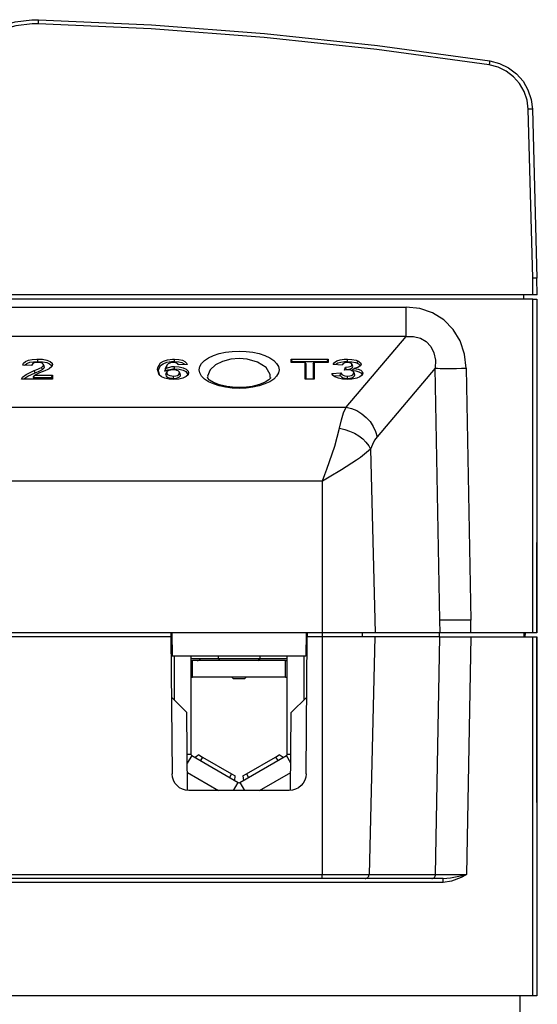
# Model space of a CAD drawing. Extents: x 59 to 422, y -194 to 264.
# Tile 4 of 12: x 142 to 204, y -122 to -5. Entities that reach past the tile are written whole.
import ezdxf

# ---------------------------------------------------------------- set-up
doc = ezdxf.new("R2010")
doc.units = 0
doc.layers.get('0').update_dxf_attribs({"linetype": 'CONTINUOUS'})

msp = doc.modelspace()

# ---------------------------------------------------------------- linework, layer by layer
at = {"color": 7, "linetype": 'CONTINUOUS'}
for p, q in [((203.42, -35.9), (202.89, -15.77)), ((203.39, -15.77), (203.92, -35.9)), ((203.42, -37.9), (203.42, -35.9)), ((203.97, -37.9), (203.92, -35.9)), ((203.42, -38.4), (59.42, -38.4)), ((203.42, -37.9), (128.16, -37.9)), ((202.35, -38.4), (202.35, -37.9)), ((203.97, -37.9), (203.42, -37.9)), ((203.42, -78.2), (203.42, -38.4)), ((203.42, -38.4), (203.92, -38.4)), ((203.92, -38.4), (203.92, -78.2)), ((74.51, -39.36), (188.32, -39.36)), ((188.32, -42.88), (188.32, -39.36)), ((188.32, -42.88), (74.51, -42.88)), ((181.17, -51.31), (188.32, -42.88)), ((174.64, -45.56), (179.05, -45.56)), ((174.64, -45.96), (174.64, -45.56)), ((174.76, -45.84), (174.64, -45.56)), ((178.93, -45.84), (179.05, -45.56)), ((179.05, -45.56), (179.05, -45.96)), ((143.71, -46.33), (142.63, -46.28)), ((143.76, -46.2), (143.69, -46.33)), ((144.1, -47.2), (144.01, -46.94)), ((144.98, -46.81), (144.88, -46.55)), ((145.18, -46.38), (145.06, -46.17)), ((145.21, -46.5), (145.09, -46.27)), ((145.21, -46.5), (145.17, -46.38)), ((158.83, -47.02), (158.71, -46.79)), ((159.57, -47.02), (159.71, -46.65)), ((159.82, -46.29), (159.7, -46.51)), ((161.18, -46.24), (161.14, -46.17)), ((162.25, -46.19), (161.17, -46.24)), ((176.3, -45.96), (174.64, -45.96)), ((174.76, -45.96), (174.76, -45.84)), ((174.76, -45.84), (178.93, -45.84)), ((176.3, -47.95), (176.3, -45.96)), ((176.42, -46.14), (176.3, -45.96)), ((176.42, -47.95), (176.42, -46.14)), ((177.26, -46.14), (177.39, -45.96)), ((177.26, -46.14), (177.26, -47.95)), ((177.39, -45.96), (177.39, -47.95)), ((179.05, -45.96), (177.39, -45.96)), ((178.93, -45.84), (178.93, -45.96)), ((180.71, -46.27), (179.63, -46.2)), ((180.75, -46.19), (180.7, -46.27)), ((181, -46.88), (181.11, -46.51)), ((181.2, -46.86), (181.21, -46.79)), ((181.82, -46.92), (182.15, -46.68)), ((181.97, -46.35), (181.85, -46.14)), ((181.99, -46.44), (181.87, -46.22)), ((181.99, -46.44), (181.96, -46.35)), ((191.81, -46.65), (184.87, -54.83)), ((192.34, -76.7), (191.81, -46.65)), ((195.51, -46.65), (196.04, -76.7)), ((146.18, -47.95), (142.48, -47.95)), ((143.86, -47.77), (144.08, -47.49)), ((143.86, -47.77), (146.05, -47.77)), ((144.08, -47.49), (146.18, -47.49)), ((146.05, -47.77), (146.18, -47.49)), ((146.05, -47.77), (146.05, -47.95)), ((146.18, -47.49), (146.18, -47.95)), ((158.97, -47.5), (158.83, -47.02)), ((159.67, -47.42), (159.79, -47.19)), ((159.82, -47.08), (159.7, -47.3)), ((160.6, -47.86), (160.6, -47.58)), ((161.4, -47.3), (161.28, -47.09)), ((161.44, -47.45), (161.31, -47.23)), ((161.44, -47.45), (161.39, -47.3)), ((177.39, -47.95), (176.3, -47.95)), ((179.48, -47.27), (180.57, -47.22)), ((179.62, -47.54), (180.47, -47.5)), ((181.33, -47.86), (181.33, -47.58)), ((182.18, -47.3), (182.06, -47.08)), ((182.21, -47.43), (182.09, -47.2)), ((182.21, -47.43), (182.16, -47.3)), ((183.05, -47.46), (183.03, -47.51)), ((81.67, -51.31), (181.17, -51.31)), ((184.1, -56.32), (184.63, -78.2)), ((178.34, -60.11), (84.5, -60.11)), ((178.34, -60.11), (178.34, -78.2)), ((203.92, -68.2), (203.92, -67.45)), ((203.92, -78.2), (203.92, -68.2)), ((192.38, -78.2), (192.34, -76.7)), ((192.94, -76.7), (192.34, -76.7)), ((193.81, -76.7), (192.94, -76.7)), ((194.87, -76.7), (193.81, -76.7)), ((196.04, -76.7), (194.87, -76.7)), ((196.04, -78.2), (196.04, -76.7)), ((160.42, -78.2), (139.42, -78.2)), ((160.29, -78.2), (160.29, -78.7)), ((176.42, -78.2), (160.42, -78.2)), ((160.42, -78.2), (160.44, -81)), ((176.42, -78.2), (176.39, -81)), ((178.34, -78.2), (176.42, -78.2)), ((176.55, -78.2), (176.54, -78.7)), ((184.63, -78.2), (178.34, -78.2)), ((178.34, -78.2), (178.34, -78.7)), ((183.11, -78.2), (183.11, -78.7)), ((192.38, -78.2), (184.63, -78.2)), ((192.29, -78.2), (192.29, -78.7)), ((196.04, -78.2), (192.38, -78.2)), ((203.42, -78.2), (196.04, -78.2)), ((202.35, -78.2), (202.36, -78.7)), ((202.54, -78.7), (202.55, -78.2)), ((203.92, -78.2), (203.42, -78.2)), ((160.29, -78.7), (139.54, -78.7)), ((160.29, -78.7), (160.44, -95.02)), ((160.29, -78.7), (160.42, -78.7)), ((176.4, -95.02), (176.54, -78.7)), ((176.41, -78.7), (176.54, -78.7)), ((178.34, -78.7), (176.54, -78.7)), ((178.34, -78.7), (178.34, -107.01)), ((184.59, -78.7), (178.34, -78.7)), ((184.59, -78.7), (183.91, -107.01)), ((192.35, -78.7), (184.59, -78.7)), ((191.85, -107.01), (192.35, -78.7)), ((192.35, -78.7), (196.05, -78.7)), ((196.05, -78.7), (195.55, -107.01)), ((196.05, -78.7), (203.42, -78.7)), ((203.42, -121.5), (203.42, -78.7)), ((203.42, -78.7), (203.92, -78.7)), ((203.92, -78.7), (203.92, -121.5)), ((203.92, -97.7), (203.92, -78.7)), ((176.39, -81), (160.44, -81)), ((160.67, -81), (160.67, -86.2)), ((162.67, -81), (162.67, -92.66)), ((165.92, -81), (165.92, -81.25)), ((170.92, -81.25), (170.92, -81)), ((174.17, -92.66), (174.17, -81)), ((176.17, -86.2), (176.17, -81)), ((165.97, -81.3), (162.67, -81.3)), ((162.67, -81.5), (162.87, -81.5)), ((162.87, -83.5), (162.87, -81.5)), ((173.97, -81.5), (162.87, -81.5)), ((165.92, -81.25), (166.17, -81.5)), ((165.92, -81.25), (170.92, -81.25)), ((170.67, -81.5), (170.92, -81.25)), ((174.17, -81.3), (170.87, -81.3)), ((173.97, -83.5), (173.97, -81.5)), ((173.97, -81.5), (174.17, -81.5)), ((162.67, -83.5), (162.87, -83.5)), ((173.97, -83.5), (162.87, -83.5)), ((167.57, -83.5), (167.77, -83.7)), ((169.07, -83.7), (167.77, -83.7)), ((169.07, -83.7), (169.27, -83.5)), ((173.97, -83.5), (174.17, -83.5)), ((162.2, -87.7), (160.36, -85.89)), ((176.48, -85.89), (174.64, -87.7)), ((162.28, -96.99), (162.2, -87.7)), ((174.56, -96.99), (174.64, -87.7)), ((162.24, -92.66), (162.67, -92.66)), ((174.17, -92.66), (174.6, -92.66)), ((162.77, -92.84), (162.25, -93.74)), ((162.77, -92.84), (168.32, -96.04)), ((163.63, -92.76), (163.18, -93.07)), ((163.63, -92.76), (164.06, -93.01)), ((164.06, -93.01), (163.81, -93.44)), ((164.06, -93.01), (167.53, -95.01)), ((168.52, -96.04), (174.07, -92.84)), ((169.31, -95.01), (172.78, -93.01)), ((172.78, -93.01), (173.21, -92.76)), ((172.78, -93.01), (173.03, -93.44)), ((173.66, -93.07), (173.21, -92.76)), ((174.59, -93.74), (174.07, -92.84)), ((162.26, -94.85), (165.98, -97)), ((167.53, -95.01), (167.28, -95.44)), ((167.53, -95.01), (167.96, -95.26)), ((168.88, -95.26), (169.31, -95.01)), ((169.31, -95.01), (169.56, -95.44)), ((170.86, -97), (174.58, -94.85)), ((167.77, -97), (168.32, -96.04)), ((167.91, -95.81), (167.96, -95.26)), ((168.52, -96.04), (169.07, -97)), ((168.88, -95.26), (168.93, -95.81)), ((174.4, -97), (162.44, -97)), ((203.92, -98.45), (203.92, -97.7)), ((192.76, -107.99), (70.08, -107.99)), ((84.5, -107.01), (178.34, -107.01)), ((178.34, -107.5), (84.5, -107.5)), ((178.34, -107.01), (183.91, -107.01)), ((178.34, -107.5), (178.34, -107.01)), ((183.44, -107.5), (178.34, -107.5)), ((191.39, -107.5), (183.44, -107.5)), ((183.91, -107.01), (191.85, -107.01)), ((192.76, -107.5), (191.39, -107.5)), ((192.76, -107.99), (192.76, -107.5)), ((203.42, -121.5), (59.42, -121.5)), ((201.92, -123.5), (201.92, -121.5)), ((203.92, -121.5), (203.42, -121.5))]:
    msp.add_line(p, q, dxfattribs=at)
at = {"color": 7, "linetype": 'CONTINUOUS', "flags": 128}
for points in [[(133.73, -11.09), (133.73, -11.09), (134.89, -9.43), (136.31, -7.98), (137.95, -6.8), (139.77, -5.91), (141.71, -5.33), (143.72, -5.09), (144.49, -5.09), (144.49, -5.09)], [(144.47, -5.58), (143.74, -5.58), (141.81, -5.81), (139.95, -6.36), (138.21, -7.22), (136.64, -8.35), (135.28, -9.73), (134.17, -11.33)], [(144.49, -5.09), (144.49, -5.13), (144.48, -5.23), (144.48, -5.39), (144.47, -5.58)], [(198.23, -10.48), (184.85, -8.64), (171.43, -7.21), (157.96, -6.19), (144.47, -5.58)], [(144.49, -5.09), (157.99, -5.7), (171.47, -6.72), (184.91, -8.15), (198.3, -10)], [(198.3, -10), (198.3, -10.01), (198.3, -10.04), (198.29, -10.08), (198.28, -10.14), (198.27, -10.21), (198.26, -10.3), (198.24, -10.39), (198.23, -10.48)], [(202.89, -15.77), (202.76, -14.69), (202.41, -13.65), (201.86, -12.71), (201.14, -11.89), (200.27, -11.23), (199.29, -10.75), (198.23, -10.48)], [(198.3, -10), (199.46, -10.3), (200.53, -10.82), (201.48, -11.54), (202.27, -12.43), (202.86, -13.46), (203.24, -14.59), (203.39, -15.77)], [(203.39, -15.77), (203.38, -15.77), (203.35, -15.77), (203.31, -15.77), (203.25, -15.77), (203.17, -15.77), (203.08, -15.77), (202.99, -15.77), (202.89, -15.77)], [(203.92, -35.9), (203.88, -35.9), (203.77, -35.9), (203.61, -35.9), (203.42, -35.9)], [(195.51, -46.65), (195.31, -44.96), (194.78, -43.39), (193.95, -42.02), (192.84, -40.89), (191.49, -40.05), (189.97, -39.53), (188.32, -39.36)], [(188.32, -42.88), (189.23, -42.87), (190.04, -43.07), (190.73, -43.47), (191.27, -44.05), (191.64, -44.8), (191.82, -45.68), (191.81, -46.65)], [(168.42, -44.61), (169.25, -44.64), (170.05, -44.74), (170.8, -44.91), (171.48, -45.13), (172.07, -45.4), (172.55, -45.72), (172.9, -46.07), (173.11, -46.45), (173.18, -46.83), (173.11, -47.22), (172.9, -47.59), (172.55, -47.94), (172.07, -48.26), (171.48, -48.53), (170.8, -48.76), (170.05, -48.92), (169.25, -49.02), (168.42, -49.05), (167.59, -49.02), (166.79, -48.92), (166.04, -48.76), (165.36, -48.53), (164.77, -48.26), (164.29, -47.94), (163.94, -47.59), (163.73, -47.22), (163.65, -46.83), (163.73, -46.45), (163.94, -46.07), (164.29, -45.72), (164.77, -45.4), (165.36, -45.13), (166.04, -44.91), (166.79, -44.74), (167.59, -44.64), (168.42, -44.61)], [(142.63, -46.28), (142.73, -46.06), (142.97, -45.84), (143.32, -45.7), (143.75, -45.61), (144.32, -45.57), (144.44, -45.56)], [(144.44, -45.56), (144.99, -45.59), (145.5, -45.68), (145.9, -45.84), (146.12, -46.03), (146.18, -46.21)], [(144.44, -45.84), (144.44, -45.77), (144.44, -45.7), (144.44, -45.63), (144.44, -45.56)], [(158.71, -46.79), (158.73, -46.56), (159.04, -46), (159.4, -45.79), (159.9, -45.64), (160.48, -45.57), (160.71, -45.56)], [(160.71, -45.56), (161.25, -45.6), (161.66, -45.69), (161.96, -45.84), (162.2, -46.07), (162.25, -46.19)], [(160.71, -45.84), (160.71, -45.77), (160.71, -45.7), (160.71, -45.63), (160.71, -45.56)], [(168.42, -45.51), (167.42, -45.59), (166.44, -45.84), (165.59, -46.26), (164.96, -46.85), (164.66, -47.6), (164.69, -47.72)], [(172.12, -47.74), (172.14, -47.4), (171.64, -46.57), (170.62, -45.93), (169.38, -45.58), (168.42, -45.51)], [(179.63, -46.2), (179.78, -45.97), (180.07, -45.77), (180.49, -45.64), (180.95, -45.58), (181.33, -45.56)], [(181.33, -45.56), (181.87, -45.6), (182.37, -45.7), (182.57, -45.78)], [(181.33, -45.84), (181.33, -45.77), (181.33, -45.7), (181.33, -45.63), (181.33, -45.56)], [(182.48, -46.04), (182.5, -45.98), (182.53, -45.91), (182.55, -45.84), (182.57, -45.78)], [(182.57, -45.78), (182.74, -45.87), (182.93, -46.05), (182.96, -46.18)], [(142.48, -47.95), (142.6, -47.72), (143.02, -47.38), (144.01, -46.94)], [(142.86, -46.29), (142.9, -46.24), (143.13, -46.07), (143.49, -45.94), (143.92, -45.87), (144.44, -45.84)], [(144.42, -45.96), (144.15, -45.98), (143.98, -46.02), (143.85, -46.09), (143.75, -46.2), (143.71, -46.33)], [(144.01, -46.94), (144.41, -46.77), (144.65, -46.66), (144.88, -46.55)], [(145.63, -46.81), (145.25, -46.98), (144.64, -47.22), (144.08, -47.49)], [(144.1, -47.2), (144.49, -47.03), (144.75, -46.92), (144.98, -46.81)], [(145.09, -46.27), (145.04, -46.14), (144.95, -46.06), (144.79, -46), (144.61, -45.97), (144.42, -45.96)], [(144.44, -45.84), (144.99, -45.87), (145.5, -45.97), (145.83, -46.12), (146.02, -46.3), (146.05, -46.44)], [(144.88, -46.55), (145, -46.45), (145.09, -46.31), (145.09, -46.27)], [(144.98, -46.81), (145.11, -46.7), (145.17, -46.62), (145.21, -46.5)], [(146.18, -46.21), (146.1, -46.44), (145.78, -46.73), (145.63, -46.81)], [(146.05, -46.44), (146.08, -46.38), (146.11, -46.33), (146.14, -46.27), (146.18, -46.21)], [(160.62, -47.98), (160.08, -47.95), (159.58, -47.84), (159.19, -47.67), (158.91, -47.43), (158.72, -46.92), (158.71, -46.79)], [(158.83, -47.02), (158.85, -46.78), (159.07, -46.33), (159.36, -46.11), (159.81, -45.94), (160.36, -45.85), (160.71, -45.84)], [(159.7, -46.51), (159.7, -46.51), (159.62, -46.73), (159.57, -47.02)], [(159.57, -47.02), (159.94, -46.85), (160.17, -46.79), (160.53, -46.74), (160.73, -46.73)], [(160.57, -45.96), (160.34, -45.98), (160.15, -46.03), (159.96, -46.13), (159.82, -46.29), (159.71, -46.65)], [(159.71, -46.65), (160.15, -46.51), (160.42, -46.46), (160.73, -46.45)], [(160.55, -46.85), (160.28, -46.87), (160.06, -46.92), (159.9, -47), (159.82, -47.09), (159.79, -47.19)], [(161.31, -47.23), (161.27, -47.07), (161.17, -46.98), (161, -46.91), (160.8, -46.86), (160.55, -46.85)], [(161.17, -46.24), (161.16, -46.21), (161.15, -46.18), (161.13, -46.15), (161.11, -46.12), (161.08, -46.1), (161.05, -46.07), (161.01, -46.05), (160.97, -46.03), (160.94, -46.02), (160.89, -46), (160.83, -45.98), (160.76, -45.97), (160.69, -45.97), (160.66, -45.96), (160.57, -45.96)], [(160.71, -45.84), (161.25, -45.88), (161.61, -45.97), (161.89, -46.11), (161.97, -46.2)], [(160.73, -46.45), (161.28, -46.49), (161.76, -46.6), (162.12, -46.77), (162.35, -47), (162.4, -47.2)], [(160.73, -46.73), (160.73, -46.66), (160.73, -46.59), (160.73, -46.52), (160.73, -46.45)], [(160.73, -46.73), (161.28, -46.77), (161.75, -46.9), (162.07, -47.06), (162.24, -47.27), (162.28, -47.43)], [(179.91, -46.22), (179.96, -46.16), (180.2, -46.02), (180.55, -45.91), (180.98, -45.85), (181.33, -45.84)], [(181.33, -45.96), (181.1, -45.98), (180.93, -46.04), (180.82, -46.1), (180.73, -46.22), (180.71, -46.27)], [(181.44, -46.85), (181.3, -46.85), (181.15, -46.86), (181, -46.88)], [(181.11, -46.51), (181.46, -46.49), (181.63, -46.45), (181.77, -46.39), (181.85, -46.31), (181.87, -46.22)], [(181.21, -46.79), (181.19, -46.72), (181.16, -46.65), (181.13, -46.58), (181.11, -46.51)], [(181.21, -46.79), (181.49, -46.77), (181.7, -46.72), (181.87, -46.64), (181.96, -46.55), (181.99, -46.44)], [(181.33, -45.84), (181.87, -45.88), (182.28, -45.96), (182.48, -46.04)], [(181.87, -46.22), (181.87, -46.19), (181.86, -46.16), (181.85, -46.13), (181.83, -46.1), (181.81, -46.09), (181.78, -46.06), (181.74, -46.04), (181.72, -46.03), (181.67, -46.01), (181.61, -45.99), (181.58, -45.98), (181.52, -45.97), (181.45, -45.97), (181.42, -45.96), (181.33, -45.96)], [(182.09, -47.2), (182.04, -47.05), (181.92, -46.96), (181.73, -46.88), (181.56, -46.85), (181.44, -46.85)], [(181.82, -46.92), (182.35, -46.98), (182.68, -47.07), (182.92, -47.21), (183.04, -47.37), (183.05, -47.46)], [(182.96, -46.18), (182.86, -46.38), (182.58, -46.55), (182.15, -46.68)], [(182.15, -46.68), (182.61, -46.76), (182.92, -46.88), (183.11, -47.05), (183.18, -47.23)], [(182.48, -46.04), (182.65, -46.13), (182.81, -46.29), (182.84, -46.4)], [(182.84, -46.4), (182.87, -46.35), (182.9, -46.29), (182.93, -46.23), (182.96, -46.18)], [(191.81, -46.65), (192.07, -46.66), (192.41, -46.67), (192.82, -46.67), (193.28, -46.67), (193.8, -46.67), (194.35, -46.67), (194.92, -46.66), (195.51, -46.65)], [(142.74, -47.95), (142.78, -47.9), (143.22, -47.59), (144.1, -47.2)], [(159.71, -47.3), (159.69, -47.32), (159.67, -47.42)], [(159.67, -47.42), (159.73, -47.59), (159.87, -47.71), (160.1, -47.79), (160.39, -47.85), (160.6, -47.86)], [(159.79, -47.19), (159.85, -47.35), (159.97, -47.45), (160.16, -47.52), (160.41, -47.57), (160.6, -47.58)], [(160.6, -47.58), (160.88, -47.56), (161.07, -47.52), (161.21, -47.44), (161.29, -47.34), (161.31, -47.23)], [(160.6, -47.86), (160.95, -47.83), (161.17, -47.77), (161.33, -47.69), (161.42, -47.56), (161.44, -47.45)], [(162.4, -47.2), (162.34, -47.43), (162.12, -47.65), (161.73, -47.83), (161.23, -47.94), (160.62, -47.98)], [(162.28, -47.43), (162.31, -47.37), (162.34, -47.32), (162.37, -47.26), (162.4, -47.2)], [(168.94, -48.94), (167.98, -48.95), (166.98, -48.84), (166.09, -48.64), (165.38, -48.36), (164.9, -48.06), (164.69, -47.83), (164.65, -47.74), (164.66, -47.73)], [(172.18, -47.74), (172.15, -47.82), (171.97, -48.03), (171.52, -48.33), (170.85, -48.61), (169.98, -48.82), (169, -48.94), (168.94, -48.94)], [(181.31, -47.98), (180.76, -47.95), (180.26, -47.85), (179.85, -47.68), (179.58, -47.47), (179.48, -47.27)], [(179.62, -47.54), (179.59, -47.48), (179.55, -47.41), (179.52, -47.34), (179.48, -47.27)], [(180.47, -47.5), (180.49, -47.43), (180.52, -47.36), (180.54, -47.29), (180.57, -47.22)], [(180.47, -47.5), (180.63, -47.69), (180.82, -47.78), (181.07, -47.84), (181.33, -47.86)], [(180.57, -47.22), (180.68, -47.4), (180.83, -47.49), (181.04, -47.56), (181.27, -47.58), (181.33, -47.58)], [(183.18, -47.23), (183.09, -47.47), (182.83, -47.67), (182.44, -47.83), (181.86, -47.95), (181.31, -47.98)], [(181.33, -47.58), (181.61, -47.56), (181.82, -47.5), (181.97, -47.42), (182.06, -47.32), (182.09, -47.2)], [(181.33, -47.86), (181.61, -47.84), (181.87, -47.78), (182.05, -47.69), (182.17, -47.57), (182.21, -47.43)], [(183.05, -47.46), (183.08, -47.41), (183.11, -47.35), (183.14, -47.29), (183.18, -47.23)], [(180.4, -53.79), (180.62, -52.81), (180.88, -51.98), (181.17, -51.31)], [(181.17, -51.31), (181.82, -51.46), (182.45, -51.71), (183.04, -52.07), (183.57, -52.51), (184.04, -53.02), (184.41, -53.59), (184.69, -54.19), (184.87, -54.83)], [(178.34, -60.11), (178.35, -60.09), (178.36, -60.04), (178.4, -59.96), (178.47, -59.77), (178.64, -59.31), (178.87, -58.69), (179.82, -55.95), (180.4, -53.79)], [(180.4, -53.79), (181.01, -53.94), (181.6, -54.14), (182.17, -54.41), (182.69, -54.73), (183.16, -55.08), (183.55, -55.47), (183.87, -55.89), (184.1, -56.32)], [(184.87, -54.83), (184.58, -55.23), (184.32, -55.73), (184.1, -56.32)], [(184.1, -56.32), (182.9, -57.29), (182.43, -57.61), (180.62, -58.75), (179.15, -59.63), (178.36, -60.1), (178.34, -60.11)], [(162.44, -97), (162.05, -96.96), (161.68, -96.85), (161.33, -96.67), (161.03, -96.42), (160.78, -96.12), (160.59, -95.78), (160.48, -95.4), (160.44, -95.02)], [(176.4, -95.02), (176.36, -95.4), (176.24, -95.78), (176.06, -96.12), (175.81, -96.42), (175.51, -96.67), (175.16, -96.85), (174.79, -96.96), (174.4, -97)], [(183.44, -107.5), (183.53, -107.49), (183.62, -107.46), (183.7, -107.42), (183.77, -107.36), (183.82, -107.28), (183.87, -107.2), (183.9, -107.11), (183.91, -107.01)], [(191.39, -107.5), (191.48, -107.49), (191.56, -107.46), (191.64, -107.42), (191.71, -107.36), (191.77, -107.28), (191.81, -107.2), (191.84, -107.11), (191.85, -107.01)], [(191.85, -107.01), (192.22, -107.01), (192.72, -107.01), (193.32, -107.01), (194.02, -107.01), (194.77, -107.01), (195.55, -107.01)], [(192.76, -107.5), (193.63, -107.42), (194.8, -107.19), (195.39, -107.05), (195.54, -107.01), (195.55, -107.01)], [(195.55, -107.01), (195.54, -107.02), (195.41, -107.09), (194.88, -107.36), (193.75, -107.82), (192.76, -107.99)]]:
    msp.add_lwpolyline(points, dxfattribs=at)
at = {"color": 7, "linetype": 'CONTINUOUS'}
for centre, radius, start, end in [((163.42, -81), 0.5, 270, 323.1301), ((162.87, -92.66), 0.2, 179.9901, 240), ((173.97, -92.66), 0.2, 300, 359.9821), ((168.42, -95.87), 0.2, 240, 300)]:
    msp.add_arc(centre, radius, start, end, dxfattribs=at)

doc.saveas('drawing.dxf')
